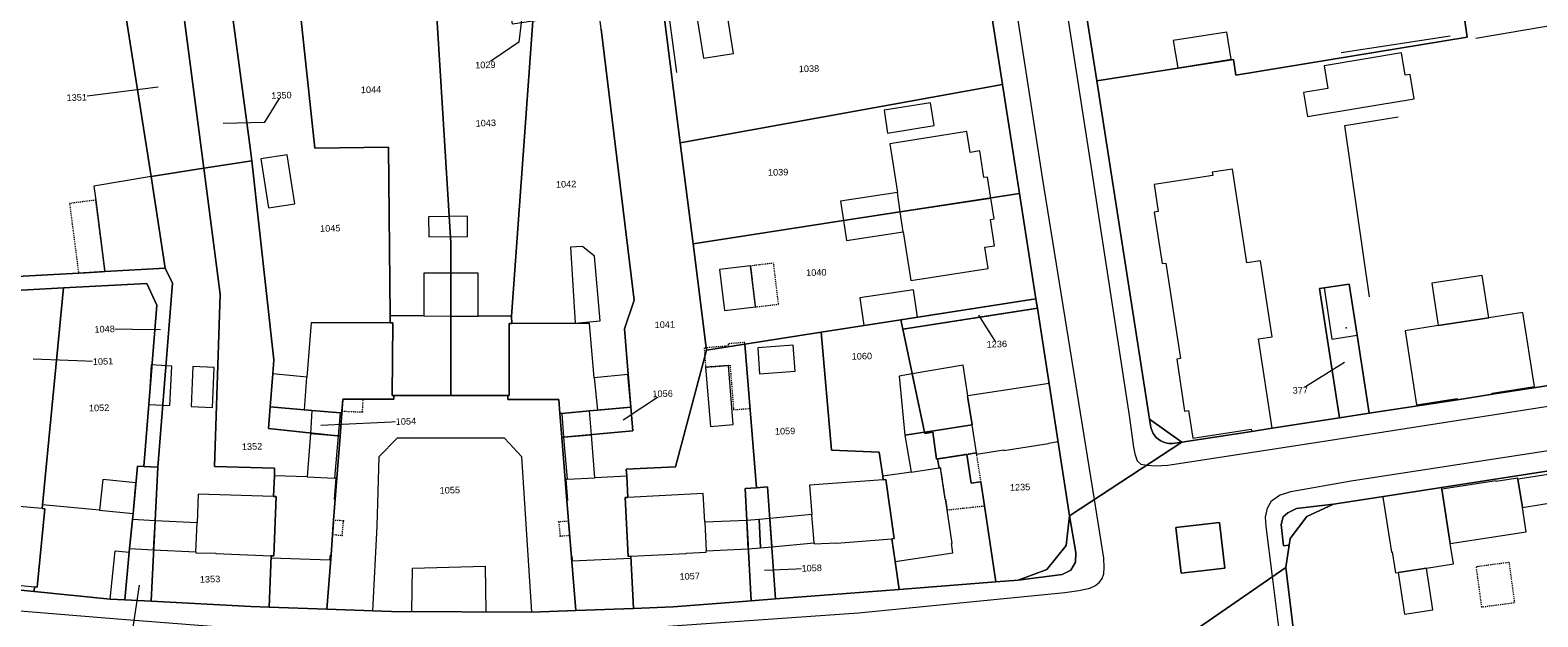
# Model space of a CAD drawing. Header units: millimetres. Extents: x -191 to 81095, y -508122 to 28741.
# Tile 147 of 255: x 5584 to 5745, y 9745 to 9808. Entities that reach past the tile are written whole.
import ezdxf

# ---------------------------------------------------------------- set-up
doc = ezdxf.new("R2010")
doc.units = ezdxf.units.MM
for name, pattern in [('VE22-087 DB - VST Hervest-Dorsten ALK VA2736$0$1', [0]), ('VE22-087 DB - VST Hervest-Dorsten ALK VA2736$0$2', [0.16, 0.06, -0.1]), ('VE22-087 DB - VST Hervest-Dorsten ALK VA2736$0$3', [0.26, 0.11, -0.15])]:
    doc.linetypes.add(name, pattern=pattern)
doc.layers.get('0').update_dxf_attribs({"color": 251})
for name, color, linetype, lineweight in [('VE22-087 DB - VST Hervest-Dorsten ALK VA2736$0$AX_Bauteil', 7, 'VE22-087 DB - VST Hervest-Dorsten ALK VA2736$0$1', 18), ('VE22-087 DB - VST Hervest-Dorsten ALK VA2736$0$AX_BesondererBauwerkspunkt_G2300', 7, 'VE22-087 DB - VST Hervest-Dorsten ALK VA2736$0$1', 18), ('VE22-087 DB - VST Hervest-Dorsten ALK VA2736$0$AX_Flurstueck', 9, 'VE22-087 DB - VST Hervest-Dorsten ALK VA2736$0$1', 18), ('VE22-087 DB - VST Hervest-Dorsten ALK VA2736$0$AX_Gebaeude', 7, 'VE22-087 DB - VST Hervest-Dorsten ALK VA2736$0$1', 18), ('VE22-087 DB - VST Hervest-Dorsten ALK VA2736$0$AX_IndustrieUndGewerbeflaeche', 7, 'VE22-087 DB - VST Hervest-Dorsten ALK VA2736$0$1', 18), ('VE22-087 DB - VST Hervest-Dorsten ALK VA2736$0$AX_Platz', 7, 'VE22-087 DB - VST Hervest-Dorsten ALK VA2736$0$1', 18), ('VE22-087 DB - VST Hervest-Dorsten ALK VA2736$0$AX_SonstigesBauwerkOderSonstigeEinrichtung', 7, 'VE22-087 DB - VST Hervest-Dorsten ALK VA2736$0$1', 18), ('VE22-087 DB - VST Hervest-Dorsten ALK VA2736$0$AX_Strassenverkehr', 7, 'VE22-087 DB - VST Hervest-Dorsten ALK VA2736$0$1', 18), ('VE22-087 DB - VST Hervest-Dorsten ALK VA2736$0$AX_Strassenverkehrsanlage', 7, 'VE22-087 DB - VST Hervest-Dorsten ALK VA2736$0$1', 18), ('VE22-087 DB - VST Hervest-Dorsten ALK VA2736$0$AX_Vegetationsmerkmal', 7, 'VE22-087 DB - VST Hervest-Dorsten ALK VA2736$0$1', 18), ('VE22-087 DB - VST Hervest-Dorsten ALK VA2736$0$AX_Weg', 7, 'VE22-087 DB - VST Hervest-Dorsten ALK VA2736$0$1', 18), ('VE22-087 DB - VST Hervest-Dorsten ALK VA2736$0$AX_Wohnbauflaeche', 7, 'VE22-087 DB - VST Hervest-Dorsten ALK VA2736$0$1', 18)]:
    doc.layers.add(name, color=color, linetype=linetype, lineweight=lineweight)
doc.layers.add('XREF ALK Kataster', color=251, linetype='Continuous')
doc.styles.add('VE22-087 DB - VST Hervest-Dorsten ALK VA2736$0$0', font='arial.ttf')

# ---------------------------------------------------------------- blocks, each defined once
blk = doc.blocks.new('VE22-087 DB - VST Hervest-Dorsten ALK VA2736$0$99')
at = {"color": 0}
blk.add_point((0, 0), dxfattribs=at)
blk = doc.blocks.new('VE22-087 DB - VST Hervest-Dorsten ALK VA2736')
at = {"layer": 'VE22-087 DB - VST Hervest-Dorsten ALK VA2736$0$AX_Bauteil', "color": 7, "linetype": 'VE22-087 DB - VST Hervest-Dorsten ALK VA2736$0$1', "lineweight": 13, "ltscale": 0.5}
for points in [[(5676.48, 9790.48, 0), (5670.41, 9789.56, 0), (5670.73, 9787.47, 0), (5676.79, 9788.4, 0)], [(5676.79, 9788.4, 0), (5670.73, 9787.47, 0), (5671.06, 9785.34, 0), (5677.1, 9786.28, 0)], [(5625.99, 9781.85, 0), (5625.98, 9777.3, 0), (5628.87, 9777.29, 0), (5628.86, 9781.85, 0)], [(5628.86, 9781.85, 0), (5628.87, 9777.29, 0), (5631.76, 9777.28, 0), (5631.77, 9781.86, 0)], [(5609.88, 9771.12, 0), (5609.6, 9767.6, 0), (5613.25, 9767.29, 0), (5613.51, 9770.77, 0)], [(5647.72, 9771.07, 0), (5644.13, 9770.71, 0), (5644.5, 9767.25, 0), (5648.05, 9767.57, 0)], [(5613.88, 9764.76, 0), (5616.88, 9764.5, 0), (5617.08, 9766.96, 0), (5614.05, 9767.22, 0)], [(5643.66, 9767.17, 0), (5640.68, 9766.9, 0), (5640.89, 9764.36, 0), (5643.86, 9764.63, 0)], [(5684.44, 9765.68, 0), (5680.35, 9765.04, 0), (5679.38, 9764.89, 0), (5679.4, 9764.76, 0), (5680.25, 9764.89, 0), (5680.63, 9762.03, 0), (5680.76, 9762.05, 0), (5683.87, 9762.54, 0), (5684.9, 9762.71, 0)], [(5613.88, 9764.76, 0), (5613.53, 9760.13, 0), (5616.5, 9760.01, 0), (5616.88, 9764.5, 0)], [(5643.86, 9764.63, 0), (5640.89, 9764.36, 0), (5641.25, 9759.9, 0), (5644.23, 9760.04, 0)], [(5679.38, 9764.89, 0), (5677.28, 9764.57, 0), (5677.94, 9760.65, 0), (5680.94, 9761.09, 0), (5680.76, 9762.05, 0), (5680.63, 9762.03, 0), (5680.25, 9764.89, 0), (5679.4, 9764.76, 0)], [(5591.76, 9759.87, 0), (5591.41, 9756.57, 0), (5594.97, 9756.22, 0), (5595.28, 9759.51, 0)], [(5667.35, 9756.12, 0), (5662.86, 9755.69, 0), (5663.08, 9752.68, 0), (5667.6, 9753.1, 0)], [(5594.91, 9755.59, 0), (5594.6, 9752.48, 0), (5597.16, 9752.37, 0), (5597.33, 9755.46, 0)], [(5597.33, 9755.46, 0), (5597.16, 9752.37, 0), (5601.68, 9752.15, 0), (5601.81, 9755.24, 0)], [(5660.43, 9755.48, 0), (5655.93, 9755.29, 0), (5656.08, 9752.24, 0), (5660.58, 9752.47, 0)], [(5661.72, 9755.59, 0), (5660.43, 9755.48, 0), (5660.58, 9752.47, 0), (5661.89, 9752.58, 0)], [(5662.86, 9755.69, 0), (5661.72, 9755.59, 0), (5661.89, 9752.58, 0), (5663.08, 9752.68, 0)]]:
    blk.add_polyline3d(points, close=True, dxfattribs=at)
at = {"layer": 'VE22-087 DB - VST Hervest-Dorsten ALK VA2736$0$AX_Flurstueck', "linetype": 'VE22-087 DB - VST Hervest-Dorsten ALK VA2736$0$1', "lineweight": 13, "ltscale": 0.5}
for points in [[(5676.92, 9867.52, 0), (5677.86, 9865.11, 0), (5681.95, 9838.78, 0), (5682.57, 9834.84, 0), (5687.68, 9801.99, 0), (5689.5, 9790.35, 0), (5691.25, 9779.12, 0), (5691.4, 9778.13, 0), (5694.84, 9755.99, 0), (5706.82, 9763.83, 0), (5703.37, 9766.28, 0), (5697.73, 9802.4, 0), (5695.54, 9816.4, 0), (5692.99, 9832.72, 0), (5691.31, 9843.49, 0), (5687.7, 9866.61, 0), (5687.95, 9869.21, 0), (5689.51, 9871.28, 0), (5691.84, 9872.29, 0), (5684.63, 9871.18, 0), (5680, 9870.47, 0), (5672.23, 9869.27, 0), (5674.8, 9869.03, 0)], [(5593.96, 9810.91, 0), (5591.57, 9826.14, 0), (5590.08, 9835.64, 0), (5589.37, 9840.13, 0), (5586.87, 9856.1, 0), (5555.19, 9851.21, 0), (5558.44, 9830.43, 0), (5558.65, 9829.06, 0), (5559.17, 9825.72, 0), (5560.69, 9815.99, 0), (5562.59, 9803.83, 0), (5562.64, 9803.54, 0), (5565.18, 9787.27, 0), (5566.22, 9780.55, 0), (5576.23, 9781.12, 0), (5581.93, 9781.46, 0), (5589.16, 9781.88, 0), (5591.97, 9782.04, 0), (5598.41, 9782.41, 0), (5596.91, 9792.19, 0)], [(5682.57, 9834.84, 0), (5661.18, 9831.65, 0), (5650.32, 9819.46, 0), (5650.44, 9818.56, 0), (5653.32, 9795.78, 0), (5687.68, 9801.99, 0)], [(5710.04, 9818.7, 0), (5699.48, 9817.02, 0), (5695.54, 9816.4, 0), (5697.73, 9802.4, 0), (5712.31, 9804.66, 0), (5712.57, 9802.98, 0), (5737.22, 9807.03, 0), (5735.07, 9822.38, 0), (5733.09, 9822.1, 0), (5714.95, 9819.46, 0)], [(5643.1, 9815.43, 0), (5637.42, 9814.56, 0), (5638.29, 9808.85, 0), (5638.3, 9808.83, 0), (5637.62, 9808.74, 0), (5635.34, 9777.27, 0), (5635.36, 9776.51, 0), (5635.09, 9776.51, 0), (5635.09, 9768.8, 0), (5634.94, 9768.8, 0), (5634.94, 9768.39, 0), (5640.37, 9768.38, 0), (5640.49, 9766.88, 0), (5640.68, 9766.9, 0), (5643.66, 9767.17, 0), (5648.05, 9767.57, 0), (5647.38, 9775.94, 0), (5648.42, 9779, 0), (5644.9, 9807.9, 0), (5644.43, 9811.77, 0), (5643.67, 9811.65, 0)], [(5607.51, 9795, 0), (5607.64, 9793.85, 0), (5610, 9772.61, 0), (5609.88, 9771.12, 0), (5609.6, 9767.6, 0), (5614.05, 9767.22, 0), (5617.08, 9766.96, 0), (5617.23, 9766.95, 0), (5617.35, 9768.44, 0), (5622.77, 9768.42, 0), (5622.77, 9768.81, 0), (5622.62, 9768.81, 0), (5622.67, 9776.56, 0), (5622.39, 9776.56, 0), (5622.38, 9777.31, 0), (5622.22, 9795.3, 0), (5614.35, 9795.2, 0), (5612.56, 9812.2, 0), (5612.4, 9813.71, 0), (5605.16, 9812.6, 0)], [(5622.67, 9776.56, 0), (5622.62, 9768.81, 0), (5622.77, 9768.81, 0), (5628.86, 9768.81, 0), (5628.87, 9785.1, 0), (5627.06, 9814.41, 0), (5612.56, 9812.2, 0), (5614.35, 9795.2, 0), (5622.22, 9795.3, 0), (5622.38, 9777.31, 0), (5622.39, 9776.56, 0)], [(5635.45, 9808.41, 0), (5635.45, 9808.42, 0), (5634.58, 9814.14, 0), (5631.75, 9813.7, 0), (5631.74, 9813.72, 0), (5631.54, 9815.09, 0), (5627.06, 9814.41, 0), (5628.87, 9785.1, 0), (5628.86, 9768.81, 0), (5634.94, 9768.8, 0), (5635.09, 9768.8, 0), (5635.09, 9776.51, 0), (5635.36, 9776.51, 0), (5635.34, 9777.27, 0), (5637.62, 9808.74, 0)], [(5605.16, 9812.6, 0), (5604.56, 9812.52, 0), (5600.08, 9811.84, 0), (5602.53, 9793.06, 0), (5607.64, 9793.85, 0), (5607.51, 9795, 0)], [(5594.02, 9810.92, 0), (5593.96, 9810.91, 0), (5596.91, 9792.19, 0), (5602.53, 9793.06, 0), (5600.08, 9811.84, 0)], [(5687.68, 9801.99, 0), (5653.32, 9795.78, 0), (5654.69, 9785.01, 0), (5670.73, 9787.47, 0), (5689.5, 9790.35, 0)], [(5604.26, 9779.63, 0), (5602.53, 9793.06, 0), (5596.91, 9792.19, 0), (5598.41, 9782.41, 0), (5599.18, 9780.79, 0), (5597.62, 9761.18, 0), (5596.89, 9746.88, 0), (5607.53, 9746.31, 0), (5609.5, 9746.24, 0), (5609.71, 9751.72, 0), (5609.98, 9751.71, 0), (5610.22, 9758.04, 0), (5609.96, 9758.06, 0), (5610.04, 9760.26, 0), (5610.07, 9761.06, 0), (5603.67, 9761.26, 0)], [(5604.26, 9779.63, 0), (5603.67, 9761.26, 0), (5610.07, 9761.06, 0), (5610.04, 9760.26, 0), (5609.96, 9758.06, 0), (5610.22, 9758.04, 0), (5609.98, 9751.71, 0), (5609.71, 9751.72, 0), (5609.5, 9746.24, 0), (5615.64, 9746.03, 0), (5616.08, 9751.81, 0), (5616.36, 9755.51, 0), (5617.04, 9764.48, 0), (5609.42, 9765.3, 0), (5609.6, 9767.6, 0), (5609.88, 9771.12, 0), (5610, 9772.61, 0), (5607.64, 9793.85, 0), (5602.53, 9793.06, 0)], [(5656.11, 9773.67, 0), (5660.22, 9774.31, 0), (5668.35, 9775.56, 0), (5676.84, 9776.88, 0), (5691.25, 9779.12, 0), (5689.5, 9790.35, 0), (5670.73, 9787.47, 0), (5654.69, 9785.01, 0)], [(5589.16, 9781.88, 0), (5581.93, 9781.46, 0), (5581.78, 9779.98, 0), (5587.57, 9780.29, 0), (5596.45, 9780.77, 0), (5597.5, 9778.47, 0), (5596.12, 9761.26, 0), (5597.62, 9761.18, 0), (5599.18, 9780.79, 0), (5598.41, 9782.41, 0), (5591.97, 9782.04, 0)], [(5587.57, 9780.29, 0), (5581.78, 9779.98, 0), (5578.65, 9748.48, 0), (5584.42, 9747.92, 0), (5584.47, 9748.42, 0), (5584.76, 9748.38, 0), (5585.57, 9756.73, 0), (5585.28, 9756.75, 0)], [(5585.57, 9756.73, 0), (5584.76, 9748.38, 0), (5584.47, 9748.42, 0), (5584.42, 9747.92, 0), (5592.54, 9747.11, 0), (5594.08, 9747.03, 0), (5594.57, 9752.11, 0), (5594.6, 9752.48, 0), (5594.97, 9756.22, 0), (5595.46, 9761.28, 0), (5596.12, 9761.26, 0), (5597.5, 9778.47, 0), (5596.45, 9780.77, 0), (5587.57, 9780.29, 0), (5585.28, 9756.75, 0)], [(5726.78, 9766.92, 0), (5725.49, 9775.24, 0), (5724.64, 9780.71, 0), (5721.97, 9780.31, 0), (5721.5, 9780.24, 0), (5723.63, 9766.43, 0)], [(5691.25, 9779.12, 0), (5676.84, 9776.88, 0), (5677.04, 9775.9, 0), (5691.4, 9778.13, 0)], [(5680.63, 9762.03, 0), (5680.25, 9764.89, 0), (5679.4, 9764.76, 0), (5679.38, 9764.89, 0), (5677.04, 9775.9, 0), (5676.84, 9776.88, 0), (5668.35, 9775.56, 0), (5669.44, 9763, 0), (5674.52, 9762.79, 0), (5674.91, 9760.2, 0), (5674.96, 9759.82, 0), (5675.24, 9759.86, 0), (5676.14, 9753.57, 0), (5675.89, 9753.54, 0), (5676.24, 9751.11, 0), (5676.68, 9748.14, 0), (5686.99, 9748.95, 0), (5685.77, 9757.05, 0), (5685.39, 9759.62, 0), (5684.35, 9759.45, 0), (5683.87, 9762.54, 0)], [(5684.35, 9759.45, 0), (5685.39, 9759.62, 0), (5685.77, 9757.05, 0), (5686.99, 9748.95, 0), (5689.34, 9749.13, 0), (5692.4, 9750.24, 0), (5694.48, 9752.83, 0), (5694.84, 9755.99, 0), (5691.4, 9778.13, 0), (5677.04, 9775.9, 0), (5679.38, 9764.89, 0), (5679.4, 9764.76, 0), (5680.25, 9764.89, 0), (5680.63, 9762.03, 0), (5683.87, 9762.54, 0)], [(5661.45, 9758.98, 0), (5662.61, 9759.09, 0), (5663.49, 9747.12, 0), (5676.68, 9748.14, 0), (5676.24, 9751.11, 0), (5675.89, 9753.54, 0), (5676.14, 9753.57, 0), (5675.24, 9759.86, 0), (5674.96, 9759.82, 0), (5674.91, 9760.2, 0), (5674.52, 9762.79, 0), (5669.44, 9763, 0), (5668.35, 9775.56, 0), (5660.22, 9774.31, 0)], [(5661.45, 9758.98, 0), (5660.22, 9774.31, 0), (5656.11, 9773.67, 0), (5652.8, 9761.2, 0), (5647.57, 9760.95, 0), (5647.61, 9760.2, 0), (5647.73, 9757.95, 0), (5647.46, 9757.94, 0), (5647.77, 9751.65, 0), (5648.06, 9751.67, 0), (5648.34, 9746.11, 0), (5652.55, 9746.26, 0), (5660.89, 9746.91, 0), (5660.43, 9755.48, 0), (5660.24, 9758.88, 0)], [(5617.23, 9766.95, 0), (5617.04, 9764.48, 0), (5616.36, 9755.51, 0), (5616.08, 9751.81, 0), (5615.64, 9746.03, 0), (5622.53, 9745.79, 0), (5637.51, 9745.7, 0), (5642.17, 9745.88, 0), (5641.23, 9757.61, 0), (5640.7, 9764.34, 0), (5640.49, 9766.88, 0), (5640.37, 9768.38, 0), (5634.94, 9768.39, 0), (5634.94, 9768.8, 0), (5628.86, 9768.81, 0), (5622.77, 9768.81, 0), (5622.77, 9768.42, 0), (5617.35, 9768.44, 0)], [(5617.08, 9766.96, 0), (5614.05, 9767.22, 0), (5609.6, 9767.6, 0), (5609.42, 9765.3, 0), (5617.04, 9764.48, 0), (5617.23, 9766.95, 0)], [(5643.66, 9767.17, 0), (5640.68, 9766.9, 0), (5640.49, 9766.88, 0), (5640.7, 9764.34, 0), (5640.89, 9764.36, 0), (5648.26, 9765.04, 0), (5648.05, 9767.57, 0)], [(5597.62, 9761.18, 0), (5596.12, 9761.26, 0), (5595.46, 9761.28, 0), (5594.97, 9756.22, 0), (5594.6, 9752.48, 0), (5594.57, 9752.11, 0), (5594.08, 9747.03, 0), (5596.89, 9746.88, 0)], [(5661.45, 9758.98, 0), (5660.24, 9758.88, 0), (5660.43, 9755.48, 0), (5660.89, 9746.91, 0), (5663.49, 9747.12, 0), (5662.61, 9759.09, 0)]]:
    blk.add_polyline3d(points, close=True, dxfattribs=at)
for points in [[(5753.77, 9836.54, 0), (5736.4, 9833.8, 0), (5733.53, 9833.35, 0), (5735.07, 9822.38, 0), (5737.22, 9807.03, 0), (5712.57, 9802.98, 0), (5712.31, 9804.66, 0), (5697.73, 9802.4, 0), (5703.37, 9766.28, 0), (5706.82, 9763.83, 0), (5714.26, 9764.98, 0), (5716.43, 9765.32, 0), (5723.63, 9766.43, 0), (5721.5, 9780.24, 0), (5721.97, 9780.31, 0), (5724.64, 9780.71, 0), (5725.49, 9775.24, 0), (5726.78, 9766.92, 0), (5736.2, 9768.37, 0), (5739.94, 9768.95, 0), (5762.56, 9772.44, 0)], [(5644.9, 9807.9, 0), (5648.42, 9779, 0), (5647.38, 9775.94, 0), (5648.05, 9767.57, 0), (5648.26, 9765.04, 0), (5640.89, 9764.36, 0), (5640.7, 9764.34, 0), (5641.23, 9757.61, 0), (5642.17, 9745.88, 0), (5648.34, 9746.11, 0), (5648.06, 9751.67, 0), (5647.77, 9751.65, 0), (5647.46, 9757.94, 0), (5647.73, 9757.95, 0), (5647.61, 9760.2, 0), (5647.57, 9760.95, 0), (5652.8, 9761.2, 0), (5656.11, 9773.67, 0), (5654.69, 9785.01, 0), (5653.32, 9795.78, 0), (5650.44, 9818.56, 0)], [(5762.56, 9772.44, 0), (5739.94, 9768.95, 0), (5736.2, 9768.37, 0), (5726.78, 9766.92, 0), (5723.63, 9766.43, 0), (5716.43, 9765.32, 0), (5714.26, 9764.98, 0), (5706.82, 9763.83, 0), (5694.84, 9755.99, 0), (5694.48, 9752.83, 0), (5692.4, 9750.24, 0), (5689.34, 9749.13, 0), (5686.99, 9748.95, 0), (5676.68, 9748.14, 0), (5663.49, 9747.12, 0), (5660.89, 9746.91, 0), (5652.55, 9746.26, 0), (5648.34, 9746.11, 0), (5642.17, 9745.88, 0), (5637.51, 9745.7, 0), (5622.53, 9745.79, 0), (5615.64, 9746.03, 0), (5609.5, 9746.24, 0), (5607.53, 9746.31, 0), (5596.89, 9746.88, 0), (5594.08, 9747.03, 0), (5592.54, 9747.11, 0), (5584.42, 9747.92, 0), (5578.65, 9748.48, 0)], [(5704.66, 9741.35, 0), (5717.89, 9750.48, 0), (5718.25, 9752.84, 0), (5718.36, 9753.55, 0), (5720.14, 9755.92, 0), (5722.99, 9757.21, 0), (5728.31, 9758.04, 0), (5734.51, 9759.01, 0), (5762, 9763.28, 0)], [(5636.53, 9810.06, 0), (5636.11, 9806.5, 0), (5632.54, 9804.08, 0)], [(5597.65, 9801.69, 0), (5588.97, 9800.61, 0)], [(5604.57, 9797.87, 0), (5609.02, 9797.97, 0), (5610.79, 9800.84, 0)], [(5685.14, 9777.4, 0), (5687.08, 9774.3, 0)], [(5597.89, 9775.82, 0), (5591.94, 9775.9, 0)], [(5762, 9763.28, 0), (5734.51, 9759.01, 0), (5728.31, 9758.04, 0), (5722.99, 9757.21, 0), (5720.14, 9755.92, 0), (5718.36, 9753.55, 0), (5718.25, 9752.84, 0), (5717.89, 9750.48, 0), (5719.29, 9739.02, 0), (5720.21, 9731.45, 0), (5723.3, 9731.83, 0), (5723.68, 9729, 0), (5740.31, 9729.76, 0), (5744.69, 9732.45, 0), (5756.36, 9734.23, 0)], [(5584.31, 9772.74, 0), (5591.77, 9772.46, 0)], [(5724.14, 9772.35, 0), (5719.44, 9769.38, 0)], [(5647.24, 9766.23, 0), (5651.44, 9769.01, 0)], [(5615.01, 9765.67, 0), (5624.07, 9766.07, 0)], [(5662.32, 9750.19, 0), (5667.34, 9750.41, 0)], [(5719.29, 9739.02, 0), (5717.89, 9750.48, 0), (5704.66, 9741.35, 0)], [(5595.62, 9748.58, 0), (5594.71, 9742.42, 0)]]:
    blk.add_polyline3d(points, dxfattribs=at)
at = {"layer": 'VE22-087 DB - VST Hervest-Dorsten ALK VA2736$0$AX_Gebaeude', "color": 7, "linetype": 'VE22-087 DB - VST Hervest-Dorsten ALK VA2736$0$1', "lineweight": 13, "ltscale": 0.5}
for points in [[(5658.33, 9809.53, 0), (5655.13, 9809.01, 0), (5655.8, 9804.79, 0), (5659.01, 9805.3, 0)], [(5711.59, 9807.59, 0), (5705.89, 9806.68, 0), (5706.37, 9803.76, 0), (5712.06, 9804.68, 0)], [(5730.22, 9805.36, 0), (5721.97, 9804, 0), (5722.37, 9801.56, 0), (5719.79, 9801.14, 0), (5720.21, 9798.59, 0), (5731.58, 9800.46, 0), (5731.16, 9803.06, 0), (5730.61, 9802.97, 0)], [(5680.02, 9800.05, 0), (5675.05, 9799.25, 0), (5675.44, 9796.8, 0), (5680.41, 9797.63, 0)], [(5683.87, 9796.99, 0), (5675.68, 9795.67, 0), (5676.48, 9790.48, 0), (5670.41, 9789.56, 0), (5670.73, 9787.47, 0), (5676.79, 9788.4, 0), (5686.44, 9789.87, 0), (5686.09, 9792.12, 0), (5685.7, 9792.07, 0), (5685.26, 9794.9, 0), (5684.23, 9794.74, 0)], [(5611.42, 9794.48, 0), (5608.59, 9794.05, 0), (5609.4, 9788.82, 0), (5612.22, 9789.25, 0)], [(5706.67, 9772.77, 0), (5706.26, 9772.7, 0), (5707.11, 9767.16, 0), (5707.52, 9767.23, 0), (5707.97, 9764.27, 0), (5714.21, 9765.22, 0), (5714.26, 9764.98, 0), (5716.43, 9765.32, 0), (5714.98, 9774.86, 0), (5716.43, 9775.08, 0), (5715.2, 9783.18, 0), (5713.75, 9782.96, 0), (5712.22, 9792.97, 0), (5710.04, 9792.64, 0), (5710.1, 9792.27, 0), (5703.85, 9791.31, 0), (5704.29, 9788.43, 0), (5703.87, 9788.37, 0), (5704.71, 9782.88, 0), (5705.12, 9782.95, 0)], [(5590.8, 9791.15, 0), (5590.99, 9789.66, 0), (5591.97, 9782.04, 0), (5598.41, 9782.41, 0), (5596.91, 9792.19, 0)], [(5686.78, 9787.67, 0), (5686.44, 9789.87, 0), (5676.79, 9788.4, 0), (5670.73, 9787.47, 0), (5671.06, 9785.34, 0), (5677.1, 9786.28, 0), (5677.9, 9781.08, 0), (5686.17, 9782.37, 0), (5685.81, 9784.63, 0), (5686.83, 9784.78, 0), (5686.39, 9787.6, 0)], [(5626.51, 9785.74, 0), (5630.64, 9785.79, 0), (5630.62, 9787.94, 0), (5626.49, 9787.89, 0)], [(5642.91, 9784.71, 0), (5641.63, 9784.63, 0), (5642.12, 9776.55, 0), (5644.77, 9776.78, 0), (5644.18, 9783.69, 0)], [(5625.99, 9781.85, 0), (5625.98, 9777.3, 0), (5622.38, 9777.31, 0), (5622.39, 9776.56, 0), (5622.67, 9776.56, 0), (5622.62, 9768.81, 0), (5622.77, 9768.81, 0), (5628.86, 9768.81, 0), (5628.87, 9777.29, 0), (5628.86, 9781.85, 0)], [(5631.77, 9781.86, 0), (5628.86, 9781.85, 0), (5628.87, 9777.29, 0), (5628.86, 9768.81, 0), (5634.94, 9768.8, 0), (5635.09, 9768.8, 0), (5635.09, 9776.51, 0), (5635.36, 9776.51, 0), (5635.34, 9777.27, 0), (5631.76, 9777.28, 0)], [(5660.82, 9782.64, 0), (5657.51, 9782.25, 0), (5658.03, 9777.87, 0), (5661.34, 9778.26, 0)], [(5738.85, 9781.63, 0), (5733.45, 9780.79, 0), (5734.15, 9776.27, 0), (5739.55, 9777.11, 0)], [(5678.62, 9777.19, 0), (5678.18, 9780.09, 0), (5672.47, 9779.22, 0), (5672.91, 9776.3, 0)], [(5725.49, 9775.24, 0), (5724.64, 9780.71, 0), (5721.97, 9780.31, 0), (5722.8, 9774.82, 0)], [(5734.15, 9776.27, 0), (5730.62, 9775.73, 0), (5731.84, 9767.82, 0), (5736.17, 9768.49, 0), (5736.2, 9768.37, 0), (5739.94, 9768.95, 0), (5739.91, 9769.07, 0), (5744.4, 9769.76, 0), (5743.17, 9777.67, 0), (5739.55, 9777.11, 0)], [(5635.09, 9776.51, 0), (5635.09, 9768.8, 0), (5634.94, 9768.8, 0), (5634.94, 9768.39, 0), (5640.37, 9768.38, 0), (5640.49, 9766.88, 0), (5640.68, 9766.9, 0), (5643.66, 9767.17, 0), (5644.5, 9767.25, 0), (5648.05, 9767.57, 0), (5647.72, 9771.07, 0), (5644.13, 9770.71, 0), (5643.63, 9776.49, 0), (5635.36, 9776.51, 0)], [(5665.36, 9774.18, 0), (5661.58, 9773.89, 0), (5661.78, 9771.14, 0), (5665.56, 9771.42, 0)], [(5596.92, 9772.08, 0), (5596.67, 9767.87, 0), (5598.88, 9767.74, 0), (5599.12, 9771.95, 0)], [(5601.35, 9771.9, 0), (5601.17, 9767.63, 0), (5603.44, 9767.53, 0), (5603.62, 9771.81, 0)], [(5658.48, 9772.02, 0), (5656.03, 9771.83, 0), (5656.54, 9765.52, 0), (5658.98, 9765.72, 0)], [(5683.99, 9768.77, 0), (5683.49, 9772.06, 0), (5678.06, 9771.12, 0), (5679.38, 9764.89, 0), (5680.35, 9765.04, 0), (5684.44, 9765.68, 0), (5683.95, 9768.76, 0)], [(5678.06, 9771.12, 0), (5676.66, 9770.88, 0), (5677.28, 9764.57, 0), (5679.38, 9764.89, 0)], [(5684.44, 9765.68, 0), (5680.35, 9765.04, 0), (5679.38, 9764.89, 0), (5679.4, 9764.76, 0), (5680.25, 9764.89, 0), (5680.63, 9762.03, 0), (5680.76, 9762.05, 0), (5683.87, 9762.54, 0), (5684.9, 9762.71, 0), (5684.93, 9762.57, 0), (5687.82, 9763.02, 0), (5687.83, 9762.96, 0), (5692.59, 9763.69, 0), (5692.58, 9763.75, 0), (5693.61, 9763.91, 0), (5692.65, 9770.08, 0), (5683.99, 9768.77, 0), (5683.95, 9768.76, 0)], [(5613.88, 9764.76, 0), (5613.53, 9760.13, 0), (5610.04, 9760.26, 0), (5609.96, 9758.06, 0), (5610.22, 9758.04, 0), (5609.98, 9751.71, 0), (5609.71, 9751.72, 0), (5609.7, 9751.5, 0), (5615.97, 9751.29, 0), (5616.01, 9751.82, 0), (5616.08, 9751.81, 0), (5616.25, 9754, 0), (5616.36, 9755.51, 0), (5616.53, 9757.71, 0), (5616.46, 9757.71, 0), (5616.63, 9760.01, 0), (5616.5, 9760.01, 0), (5616.88, 9764.5, 0), (5617.08, 9766.96, 0), (5614.05, 9767.22, 0)], [(5641.7, 9751.71, 0), (5641.76, 9751.71, 0), (5641.8, 9751.18, 0), (5648.06, 9751.48, 0), (5648.06, 9751.67, 0), (5647.77, 9751.65, 0), (5647.46, 9757.94, 0), (5647.73, 9757.95, 0), (5647.61, 9760.2, 0), (5644.23, 9760.04, 0), (5643.86, 9764.63, 0), (5643.66, 9767.17, 0), (5640.68, 9766.9, 0), (5640.89, 9764.36, 0), (5641.25, 9759.9, 0), (5641.11, 9759.89, 0), (5641.29, 9757.62, 0), (5641.23, 9757.61, 0), (5641.4, 9755.41, 0), (5641.53, 9753.91, 0)], [(5680.63, 9762.03, 0), (5680.25, 9764.89, 0), (5679.4, 9764.76, 0), (5679.38, 9764.89, 0), (5677.28, 9764.57, 0), (5677.94, 9760.65, 0), (5674.91, 9760.2, 0), (5674.96, 9759.82, 0), (5675.24, 9759.86, 0), (5676.14, 9753.57, 0), (5675.89, 9753.54, 0), (5676.24, 9751.11, 0), (5682.4, 9752.03, 0), (5682.25, 9753.02, 0), (5682.31, 9753.03, 0), (5681.79, 9756.61, 0), (5681.62, 9757.77, 0), (5681.56, 9757.76, 0), (5681.06, 9761.1, 0), (5680.94, 9761.09, 0), (5680.76, 9762.05, 0)], [(5579.89, 9761.07, 0), (5579.52, 9757.31, 0), (5578.69, 9748.99, 0), (5584.47, 9748.42, 0), (5584.76, 9748.38, 0), (5585.57, 9756.73, 0), (5585.28, 9756.75, 0), (5582.42, 9757.03, 0), (5582.79, 9760.78, 0)], [(5747.03, 9760.56, 0), (5742.64, 9759.88, 0), (5743.12, 9756.88, 0), (5747.49, 9757.57, 0)], [(5585.57, 9756.73, 0), (5584.76, 9748.38, 0), (5584.47, 9748.42, 0), (5584.42, 9747.92, 0), (5592.54, 9747.11, 0), (5593.06, 9752.25, 0), (5594.57, 9752.11, 0), (5594.6, 9752.48, 0), (5594.91, 9755.59, 0), (5594.97, 9756.22, 0), (5595.28, 9759.51, 0), (5591.76, 9759.87, 0), (5591.41, 9756.57, 0), (5585.32, 9757.16, 0), (5585.28, 9756.75, 0)], [(5674.96, 9759.82, 0), (5667.09, 9759.24, 0), (5667.35, 9756.12, 0), (5662.86, 9755.69, 0), (5661.72, 9755.59, 0), (5661.89, 9752.58, 0), (5663.08, 9752.68, 0), (5667.6, 9753.1, 0), (5667.61, 9752.98, 0), (5670, 9753.11, 0), (5670, 9753.05, 0), (5675.89, 9753.54, 0), (5676.14, 9753.57, 0), (5675.24, 9759.86, 0)], [(5735.77, 9750.85, 0), (5735.43, 9753.03, 0), (5734.52, 9758.83, 0), (5734.51, 9759.01, 0), (5728.31, 9758.04, 0), (5728.32, 9757.98, 0), (5728.24, 9757.97, 0), (5729.15, 9752.12, 0), (5729.23, 9752.13, 0), (5729.58, 9749.89, 0), (5729.87, 9749.93, 0), (5732.89, 9750.4, 0)], [(5742.62, 9760.01, 0), (5740.34, 9759.65, 0), (5740.33, 9759.73, 0), (5734.52, 9758.83, 0), (5735.43, 9753.03, 0), (5743.52, 9754.29, 0), (5743.12, 9756.88, 0), (5742.64, 9759.88, 0)], [(5601.81, 9755.24, 0), (5597.33, 9755.46, 0), (5594.91, 9755.59, 0), (5594.6, 9752.48, 0), (5597.16, 9752.37, 0), (5601.68, 9752.15, 0), (5601.68, 9752.02, 0), (5603.81, 9752.01, 0), (5603.81, 9751.95, 0), (5609.71, 9751.72, 0), (5609.98, 9751.71, 0), (5610.22, 9758.04, 0), (5609.96, 9758.06, 0), (5601.92, 9758.31, 0)], [(5647.73, 9757.95, 0), (5647.46, 9757.94, 0), (5647.77, 9751.65, 0), (5648.06, 9751.67, 0), (5653.95, 9751.95, 0), (5653.95, 9752.01, 0), (5656.09, 9752.12, 0), (5656.08, 9752.24, 0), (5660.58, 9752.47, 0), (5661.89, 9752.58, 0), (5661.72, 9755.59, 0), (5660.43, 9755.48, 0), (5655.93, 9755.29, 0), (5655.77, 9758.35, 0)], [(5733.59, 9745.95, 0), (5732.89, 9750.4, 0), (5729.87, 9749.93, 0), (5730.56, 9745.48, 0)]]:
    blk.add_polyline3d(points, close=True, dxfattribs=at)
at = {"layer": 'VE22-087 DB - VST Hervest-Dorsten ALK VA2736$0$AX_IndustrieUndGewerbeflaeche', "color": 253, "linetype": 'VE22-087 DB - VST Hervest-Dorsten ALK VA2736$0$1', "lineweight": 13, "ltscale": 0.5, "true_color": 0x999999}
blk.add_polyline3d([(5726.78, 9766.92, 0), (5725.49, 9775.24, 0), (5724.64, 9780.71, 0), (5721.97, 9780.31, 0), (5721.5, 9780.24, 0), (5723.63, 9766.43, 0)], close=True, dxfattribs=at)
at = {"layer": 'VE22-087 DB - VST Hervest-Dorsten ALK VA2736$0$AX_SonstigesBauwerkOderSonstigeEinrichtung', "color": 7, "linetype": 'VE22-087 DB - VST Hervest-Dorsten ALK VA2736$0$3', "lineweight": 13, "ltscale": 0.5}
for points in [[(5590.99, 9789.66, 0), (5588.2, 9789.3, 0), (5589.16, 9781.88, 0), (5591.97, 9782.04, 0)], [(5663.28, 9782.93, 0), (5660.82, 9782.64, 0), (5661.34, 9778.26, 0), (5663.8, 9778.56, 0)], [(5658.44, 9774.33, 0), (5658.46, 9774.1, 0), (5656.08, 9773.9, 0), (5655.87, 9773.89, 0), (5655.94, 9773.01, 0), (5656.03, 9771.83, 0), (5658.48, 9772.02, 0), (5658.63, 9772.04, 0), (5659.01, 9767.3, 0), (5660.77, 9767.44, 0), (5660.22, 9774.31, 0), (5660.21, 9774.47, 0)], [(5617.35, 9768.44, 0), (5617.24, 9767.15, 0), (5619.44, 9767.06, 0), (5619.51, 9768.43, 0)], [(5683.87, 9762.54, 0), (5680.76, 9762.05, 0), (5680.94, 9761.09, 0), (5681.06, 9761.1, 0), (5681.56, 9757.76, 0), (5681.62, 9757.77, 0), (5681.79, 9756.61, 0), (5685.77, 9757.05, 0), (5685.39, 9759.62, 0), (5684.93, 9762.57, 0), (5684.9, 9762.71, 0)], [(5616.36, 9755.51, 0), (5616.25, 9754, 0), (5617.28, 9753.89, 0), (5617.41, 9755.45, 0)], [(5640.37, 9755.33, 0), (5640.51, 9753.83, 0), (5641.53, 9753.91, 0), (5641.4, 9755.41, 0)], [(5741.73, 9751.01, 0), (5738.18, 9750.54, 0), (5738.76, 9746.26, 0), (5742.31, 9746.73, 0)]]:
    blk.add_polyline3d(points, close=True, dxfattribs=at)
for points in [[(5619.44, 9767.06, 0), (5619.51, 9768.43, 0)], [(5617.28, 9753.89, 0), (5617.41, 9755.45, 0)], [(5640.37, 9755.33, 0), (5640.51, 9753.83, 0)]]:
    blk.add_polyline3d(points, dxfattribs=at)
at = {"layer": 'VE22-087 DB - VST Hervest-Dorsten ALK VA2736$0$AX_Strassenverkehr', "color": 253, "linetype": 'VE22-087 DB - VST Hervest-Dorsten ALK VA2736$0$1', "lineweight": 13, "ltscale": 0.5, "true_color": 0x999999}
for points in [[(5722.99, 9757.21, 0), (5719.03, 9756.78, 0), (5718.1, 9756.3, 0), (5717.6, 9755.86, 0), (5717.41, 9755.07, 0), (5717.65, 9752.77, 0), (5718.25, 9752.84, 0), (5718.36, 9753.55, 0), (5720.14, 9755.92, 0)], [(5710.81, 9755.27, 0), (5711.38, 9750.4, 0), (5706.74, 9749.87, 0), (5706.18, 9754.73, 0)], [(5710.81, 9755.27, 0), (5706.18, 9754.73, 0), (5706.74, 9749.87, 0), (5711.38, 9750.4, 0)]]:
    blk.add_polyline3d(points, close=True, dxfattribs=at)
blk.add_polyline3d([(5719.29, 9739.02, 0), (5717.89, 9750.48, 0), (5704.66, 9741.35, 0)], dxfattribs=at)
at = {"layer": 'VE22-087 DB - VST Hervest-Dorsten ALK VA2736$0$AX_Strassenverkehrsanlage', "color": 7, "linetype": 'VE22-087 DB - VST Hervest-Dorsten ALK VA2736$0$1', "lineweight": 13, "ltscale": 0.5, "true_color": 0xf7f7f0}
blk.add_polyline3d([(5723.77, 9646.96, 0), (5723.47, 9656.29, 0), (5722.99, 9676.76, 0), (5721.74, 9698.5, 0), (5720.03, 9719.69, 0), (5718.74, 9731.32, 0), (5716.46, 9749.5, 0)], dxfattribs=at)
at = {"layer": 'VE22-087 DB - VST Hervest-Dorsten ALK VA2736$0$AX_Vegetationsmerkmal', "color": 7, "linetype": 'VE22-087 DB - VST Hervest-Dorsten ALK VA2736$0$1', "lineweight": 13, "ltscale": 0.5}
for points in [[(5738.15, 9806.92, 0), (5756.97, 9810.14, 0)], [(5723.8, 9805.42, 0), (5735.41, 9807.2, 0)], [(5726.83, 9779.35, 0), (5724.19, 9797.63, 0), (5729.87, 9798.54, 0)]]:
    blk.add_polyline3d(points, dxfattribs=at)
at = {"layer": 'VE22-087 DB - VST Hervest-Dorsten ALK VA2736$0$AX_Weg', "color": 7, "linetype": 'VE22-087 DB - VST Hervest-Dorsten ALK VA2736$0$2', "lineweight": 13, "ltscale": 0.5}
blk.add_polyline3d([(5691.4, 9778.13, 0), (5691.25, 9779.12, 0), (5676.84, 9776.88, 0), (5677.04, 9775.9, 0)], close=True, dxfattribs=at)
at = {"layer": 'VE22-087 DB - VST Hervest-Dorsten ALK VA2736$0$AX_Wohnbauflaeche', "color": 253, "linetype": 'VE22-087 DB - VST Hervest-Dorsten ALK VA2736$0$1', "lineweight": 13, "ltscale": 0.5, "true_color": 0x999999}
blk.add_polyline3d([(5762, 9763.28, 0), (5734.51, 9759.01, 0), (5728.31, 9758.04, 0), (5722.99, 9757.21, 0), (5720.14, 9755.92, 0), (5718.36, 9753.55, 0), (5718.25, 9752.84, 0), (5717.89, 9750.48, 0), (5719.29, 9739.02, 0), (5720.21, 9731.45, 0), (5723.3, 9731.83, 0), (5723.68, 9729, 0), (5740.31, 9729.76, 0), (5744.69, 9732.45, 0), (5743.92, 9737.95, 0), (5755.45, 9739.61, 0)], dxfattribs=at)
at = {"layer": 'VE22-087 DB - VST Hervest-Dorsten ALK VA2736$0$AX_BesondererBauwerkspunkt_G2300', "color": 7, "xscale": 0.5, "yscale": 0.5, "zscale": 0.5}
for p, rotation in [((5617.24, 9767.15), 1.589419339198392), ((5619.44, 9767.06), 1.589419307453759), ((5619.51, 9768.43), 1.589419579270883), ((5616.36, 9755.51), 1.58941705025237), ((5617.41, 9755.45), 1.589417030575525), ((5640.37, 9755.33), 1.589416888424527), ((5641.4, 9755.41), 1.589416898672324), ((5616.25, 9754), 1.589416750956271), ((5617.28, 9753.89), 1.589416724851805), ((5640.51, 9753.83), 1.589416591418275), ((5641.53, 9753.91), 1.58941659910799)]:
    blk.add_blockref('VE22-087 DB - VST Hervest-Dorsten ALK VA2736$0$99', p, dxfattribs=dict(at, rotation=rotation))
at = {"layer": 'VE22-087 DB - VST Hervest-Dorsten ALK VA2736$0$AX_Gebaeude', "color": 7, "xscale": 0.5, "yscale": 0.5, "zscale": 0.5, "rotation": 1.589420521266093}
blk.add_blockref('VE22-087 DB - VST Hervest-Dorsten ALK VA2736$0$99', (5724.34, 9776.02), dxfattribs=at)
at = {"layer": 'VE22-087 DB - VST Hervest-Dorsten ALK VA2736$0$AX_Flurstueck', "char_height": 0.7, "attachment_point": 2, "rotation": 1.5894, "style": 'VE22-087 DB - VST Hervest-Dorsten ALK VA2736$0$0', "bg_fill": 3, "box_fill_scale": 1, "bg_fill_color": 256, "bg_fill_transparency": 0}
for s, insert in [('1029', (5632.53, 9804.43)), ('1038', (5667.04, 9804.03)), ('1351', (5588.96, 9800.96)), ('1350', (5610.78, 9801.19)), ('1044', (5620.34, 9801.79)), ('1043', (5632.58, 9798.23)), ('1039', (5663.75, 9792.98)), ('1042', (5641.14, 9791.71)), ('1045', (5615.99, 9787)), ('1040', (5667.82, 9782.29)), ('1041', (5651.67, 9776.73)), ('1048', (5591.93, 9776.25)), ('1236', (5687.07, 9774.65)), ('1051', (5591.76, 9772.81)), ('1060', (5672.68, 9773.36)), ('1056', (5651.43, 9769.36)), ('377', (5719.43, 9769.73)), ('1052', (5591.34, 9767.85)), ('1054', (5624.06, 9766.41)), ('1059', (5664.49, 9765.37)), ('1352', (5607.65, 9763.73)), ('1055', (5628.74, 9759.07)), ('1235', (5689.55, 9759.39)), ('1353', (5603.17, 9749.58)), ('1057', (5654.32, 9749.89)), ('1058', (5667.33, 9750.76))]:
    blk.add_mtext(s, dxfattribs=dict(at, insert=insert))
at = {"layer": 'VE22-087 DB - VST Hervest-Dorsten ALK VA2736$0$AX_Gebaeude', "color": 7, "linetype": 'VE22-087 DB - VST Hervest-Dorsten ALK VA2736$0$1', "lineweight": 13, "ltscale": 0.5}
blk.add_polyline3d([(5617.24, 9767.15, 0), (5617.35, 9768.44, 0), (5619.51, 9768.43, 0), (5622.77, 9768.42, 0), (5622.77, 9768.81, 0), (5622.62, 9768.81, 0), (5622.67, 9776.56, 0), (5622.39, 9776.56, 0), (5613.98, 9776.57, 0), (5613.51, 9770.77, 0), (5609.88, 9771.12, 0), (5609.6, 9767.6, 0), (5613.25, 9767.29, 0), (5614.05, 9767.22, 0), (5617.08, 9766.96, 0), (5617.23, 9766.95, 0)], close=True, dxfattribs=at)
at = {"layer": 'VE22-087 DB - VST Hervest-Dorsten ALK VA2736$0$AX_Platz', "color": 254, "linetype": 'VE22-087 DB - VST Hervest-Dorsten ALK VA2736$0$1', "lineweight": 13, "ltscale": 0.5, "true_color": 0xd9ffd9}
blk.add_polyline3d([(5617.35, 9768.44, 0), (5617.23, 9766.95, 0), (5617.04, 9764.48, 0), (5616.36, 9755.51, 0), (5616.08, 9751.81, 0), (5615.64, 9746.03, 0), (5622.53, 9745.79, 0), (5637.51, 9745.7, 0), (5642.17, 9745.88, 0), (5641.23, 9757.61, 0), (5640.7, 9764.34, 0), (5640.49, 9766.88, 0), (5640.37, 9768.38, 0), (5634.94, 9768.39, 0), (5634.94, 9768.8, 0), (5628.86, 9768.81, 0), (5622.77, 9768.81, 0), (5622.77, 9768.42, 0)], close=True, dxfattribs=at)
at = {"layer": 'VE22-087 DB - VST Hervest-Dorsten ALK VA2736$0$AX_Strassenverkehr', "color": 253, "linetype": 'VE22-087 DB - VST Hervest-Dorsten ALK VA2736$0$1', "lineweight": 13, "ltscale": 0.5, "true_color": 0x999999}
for points in [[(5682.57, 9834.84, 0), (5687.68, 9801.99, 0), (5689.5, 9790.35, 0), (5691.25, 9779.12, 0), (5691.4, 9778.13, 0), (5694.84, 9755.99, 0), (5706.82, 9763.83, 0), (5706.08, 9763.72, 0), (5705.86, 9763.69, 0), (5705.64, 9763.69, 0), (5705.42, 9763.71, 0), (5705.2, 9763.74, 0), (5704.98, 9763.8, 0), (5704.78, 9763.88, 0), (5704.58, 9763.98, 0), (5704.39, 9764.09, 0), (5704.21, 9764.23, 0), (5704.08, 9764.35, 0), (5703.96, 9764.49, 0), (5703.85, 9764.63, 0), (5703.76, 9764.78, 0), (5703.67, 9764.94, 0), (5703.6, 9765.11, 0), (5703.55, 9765.28, 0), (5703.5, 9765.45, 0), (5703.48, 9765.63, 0), (5703.37, 9766.28, 0), (5697.73, 9802.4, 0), (5695.54, 9816.4, 0)], [(5762.56, 9772.44, 0), (5739.94, 9768.95, 0), (5736.2, 9768.37, 0), (5726.78, 9766.92, 0), (5723.63, 9766.43, 0), (5716.43, 9765.32, 0), (5714.26, 9764.98, 0), (5706.82, 9763.83, 0), (5694.84, 9755.99, 0), (5695.51, 9752.08, 0), (5695.48, 9751.05, 0), (5694.98, 9750.18, 0), (5694.06, 9749.71, 0), (5689.34, 9749.13, 0), (5686.99, 9748.95, 0), (5676.68, 9748.14, 0), (5663.49, 9747.12, 0), (5660.89, 9746.91, 0), (5652.55, 9746.26, 0), (5648.34, 9746.11, 0), (5642.17, 9745.88, 0), (5637.51, 9745.7, 0), (5622.53, 9745.79, 0), (5615.64, 9746.03, 0), (5609.5, 9746.24, 0), (5607.53, 9746.31, 0), (5596.89, 9746.88, 0), (5594.08, 9747.03, 0), (5592.54, 9747.11, 0), (5584.42, 9747.92, 0), (5578.65, 9748.48, 0)], [(5704.66, 9741.35, 0), (5717.89, 9750.48, 0), (5718.25, 9752.84, 0), (5717.65, 9752.77, 0), (5717.41, 9755.07, 0), (5717.6, 9755.86, 0), (5718.1, 9756.3, 0), (5719.03, 9756.78, 0), (5722.99, 9757.21, 0), (5728.31, 9758.04, 0), (5734.51, 9759.01, 0), (5762, 9763.28, 0)]]:
    blk.add_polyline3d(points, dxfattribs=at)
at = {"layer": 'VE22-087 DB - VST Hervest-Dorsten ALK VA2736$0$AX_Strassenverkehrsanlage', "color": 7, "linetype": 'VE22-087 DB - VST Hervest-Dorsten ALK VA2736$0$1', "lineweight": 13, "ltscale": 0.5, "true_color": 0xf7f7f0}
for points in [[(5697.48, 9757.72, 0), (5691.95, 9792.08, 0), (5684.43, 9840.86, 0), (5680, 9870.47, 0)], [(5684.63, 9871.18, 0), (5691.38, 9830.14, 0), (5697.12, 9793.33, 0), (5701.2, 9766.69, 0), (5701.67, 9763.29, 0), (5701.8, 9762.59, 0), (5701.94, 9762.18, 0), (5702.06, 9761.84, 0), (5702.42, 9761.51, 0), (5703.07, 9761.38, 0)], [(5703.07, 9761.38, 0), (5704.05, 9761.3, 0), (5705.33, 9761.4, 0), (5721.06, 9763.81, 0), (5744.73, 9767.5, 0), (5766.95, 9771, 0), (5794.26, 9775.19, 0), (5819.33, 9779, 0), (5837.3, 9781.89, 0), (5838.11, 9782.16, 0), (5838.75, 9782.44, 0), (5839.24, 9782.92, 0), (5839.62, 9783.5, 0), (5839.67, 9784.13, 0), (5839.42, 9786.53, 0), (5839.51, 9786.73, 0), (5839.74, 9786.87, 0), (5872.18, 9791.9, 0), (5873.51, 9792.17, 0), (5874.54, 9792.51, 0), (5875.23, 9792.97, 0), (5875.71, 9793.56, 0), (5875.9, 9794.35, 0), (5875.83, 9794.96, 0)], [(5716.46, 9749.5, 0), (5715.79, 9754.83, 0), (5715.74, 9755.85, 0), (5715.94, 9756.81, 0), (5716.36, 9757.57, 0), (5717.21, 9758.2, 0), (5718.44, 9758.59, 0), (5724.88, 9759.72, 0), (5769.45, 9766.56, 0), (5798.78, 9771.1, 0), (5826.08, 9775.19, 0), (5833.69, 9776.36, 0), (5837.72, 9776.91, 0), (5838.85, 9776.93, 0), (5839.49, 9776.82, 0), (5840.06, 9776.54, 0), (5840.54, 9776.15, 0), (5841.02, 9775.56, 0)], [(5532.83, 9752.16, 0), (5534.98, 9751.68, 0), (5539.22, 9750.82, 0), (5544.59, 9749.96, 0), (5556.01, 9748.61, 0), (5564.43, 9747.64, 0), (5573.64, 9746.73, 0), (5583.35, 9745.82, 0), (5593.33, 9744.99, 0), (5604.74, 9744.11, 0), (5617.73, 9743.53, 0), (5633.45, 9743.4, 0), (5645.91, 9743.79, 0), (5672.33, 9745.64, 0), (5694.33, 9747.81, 0), (5695.83, 9748.02, 0), (5697.01, 9748.27, 0), (5697.6, 9748.55, 0), (5698.04, 9748.91, 0), (5698.31, 9749.31, 0), (5698.48, 9749.78, 0), (5698.54, 9750.47, 0), (5698.49, 9751.45, 0), (5697.48, 9757.72, 0)]]:
    blk.add_polyline3d(points, dxfattribs=at)
at = {"layer": 'VE22-087 DB - VST Hervest-Dorsten ALK VA2736$0$AX_Vegetationsmerkmal', "color": 7, "linetype": 'VE22-087 DB - VST Hervest-Dorsten ALK VA2736$0$1', "lineweight": 13, "ltscale": 0.5}
blk.add_polyline3d([(5652.95, 9803.27, 0), (5650.61, 9820.81, 0), (5661.39, 9831.3, 0), (5669.54, 9832.66, 0)], dxfattribs=at)
blk.add_polyline3d([(5623.13, 9764.28, 0), (5621.17, 9762.27, 0), (5620.95, 9754.87, 0), (5620.49, 9745.86, 0), (5622.53, 9745.79, 0), (5624.71, 9745.77, 0), (5624.78, 9750.4, 0), (5632.52, 9750.61, 0), (5632.58, 9745.73, 0), (5637.51, 9745.7, 0), (5636.44, 9762.29, 0), (5634.58, 9764.25, 0)], close=True, dxfattribs=at)
at = {"layer": 'VE22-087 DB - VST Hervest-Dorsten ALK VA2736$0$AX_Wohnbauflaeche', "color": 253, "linetype": 'VE22-087 DB - VST Hervest-Dorsten ALK VA2736$0$1', "lineweight": 13, "ltscale": 0.5, "true_color": 0x999999}
for points in [[(5695.54, 9816.4, 0), (5697.73, 9802.4, 0), (5703.37, 9766.28, 0), (5703.48, 9765.63, 0), (5703.5, 9765.45, 0), (5703.55, 9765.28, 0), (5703.6, 9765.11, 0), (5703.67, 9764.94, 0), (5703.76, 9764.78, 0), (5703.85, 9764.63, 0), (5703.96, 9764.49, 0), (5704.08, 9764.35, 0), (5704.21, 9764.23, 0), (5704.39, 9764.09, 0), (5704.58, 9763.98, 0), (5704.78, 9763.88, 0), (5704.98, 9763.8, 0), (5705.2, 9763.74, 0), (5705.42, 9763.71, 0), (5705.64, 9763.69, 0), (5705.86, 9763.69, 0), (5706.08, 9763.72, 0), (5706.82, 9763.83, 0), (5714.26, 9764.98, 0), (5716.43, 9765.32, 0), (5723.63, 9766.43, 0), (5721.5, 9780.24, 0), (5721.97, 9780.31, 0), (5724.64, 9780.71, 0), (5725.49, 9775.24, 0), (5726.78, 9766.92, 0), (5736.2, 9768.37, 0), (5739.94, 9768.95, 0), (5762.56, 9772.44, 0)], [(5593.96, 9810.91, 0), (5596.91, 9792.19, 0), (5598.41, 9782.41, 0), (5591.97, 9782.04, 0), (5589.16, 9781.88, 0), (5581.93, 9781.46, 0)], [(5578.65, 9748.48, 0), (5584.42, 9747.92, 0), (5592.54, 9747.11, 0), (5594.08, 9747.03, 0), (5596.89, 9746.88, 0), (5607.53, 9746.31, 0), (5609.5, 9746.24, 0), (5615.64, 9746.03, 0), (5616.08, 9751.81, 0), (5616.36, 9755.51, 0), (5617.04, 9764.48, 0), (5617.23, 9766.95, 0), (5617.35, 9768.44, 0), (5622.77, 9768.42, 0), (5622.77, 9768.81, 0), (5628.86, 9768.81, 0), (5634.94, 9768.8, 0), (5634.94, 9768.39, 0), (5640.37, 9768.38, 0), (5640.49, 9766.88, 0), (5640.7, 9764.34, 0), (5641.23, 9757.61, 0), (5642.17, 9745.88, 0), (5648.34, 9746.11, 0), (5652.55, 9746.26, 0), (5660.89, 9746.91, 0), (5663.49, 9747.12, 0), (5676.68, 9748.14, 0), (5686.99, 9748.95, 0), (5689.34, 9749.13, 0), (5694.06, 9749.71, 0), (5694.98, 9750.18, 0), (5695.48, 9751.05, 0), (5695.51, 9752.08, 0), (5694.84, 9755.99, 0), (5691.4, 9778.13, 0), (5677.04, 9775.9, 0), (5676.84, 9776.88, 0), (5668.35, 9775.56, 0), (5660.22, 9774.31, 0), (5656.11, 9773.67, 0), (5654.69, 9785.01, 0), (5653.32, 9795.78, 0), (5650.44, 9818.56, 0)]]:
    blk.add_polyline3d(points, dxfattribs=at)
blk.add_polyline3d([(5661.18, 9831.65, 0), (5650.32, 9819.46, 0), (5650.44, 9818.56, 0), (5653.32, 9795.78, 0), (5654.69, 9785.01, 0), (5656.11, 9773.67, 0), (5660.22, 9774.31, 0), (5668.35, 9775.56, 0), (5676.84, 9776.88, 0), (5691.25, 9779.12, 0), (5689.5, 9790.35, 0), (5687.68, 9801.99, 0), (5682.57, 9834.84, 0)], close=True, dxfattribs=at)

msp = doc.modelspace()

# ---------------------------------------------------------------- block references
at = {"layer": 'XREF ALK Kataster', "color": 251}
msp.add_blockref('VE22-087 DB - VST Hervest-Dorsten ALK VA2736', (0, 0), dxfattribs=at)

doc.saveas('drawing.dxf')
